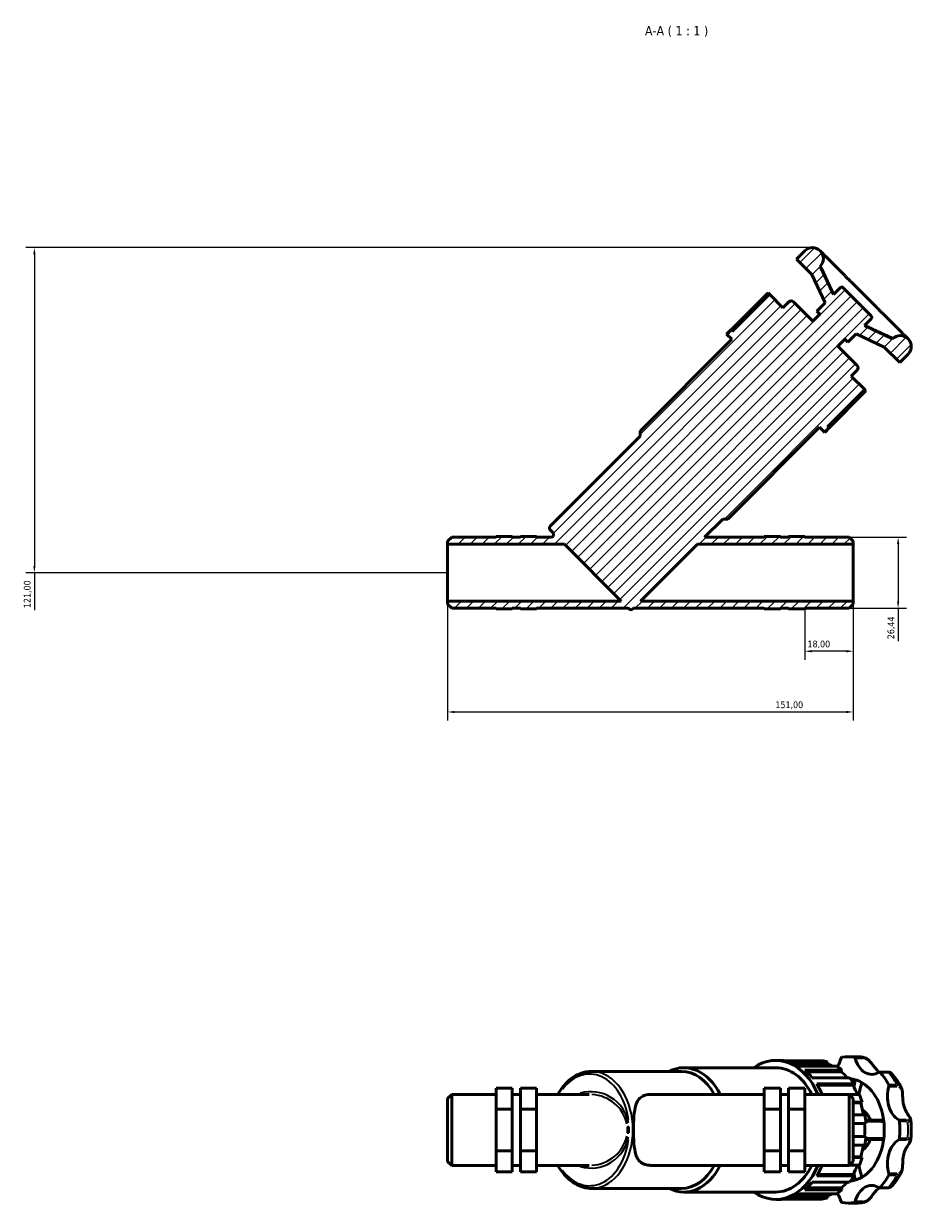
# Model space of a CAD drawing. Header units: millimetres. Extents: x 0 to 973, y 0 to 1098.
# Tile 5 of 6: x 226 to 557, y 657 to 1098. Entities that reach past the tile are written whole.
import ezdxf

# ---------------------------------------------------------------- set-up
doc = ezdxf.new("R2010")
doc.units = ezdxf.units.MM
for name, color, linetype, lineweight in [('Dimension (ISO)', 7, 'Continuous', 25), ('Hatch (ISO)', 7, 'Continuous', 18), ('Symbol (ISO)', 7, 'Continuous', 25), ('Visible (ISO)', 7, 'Continuous', 50), ('Visible Narrow (ISO)', 7, 'Continuous', 35)]:
    doc.layers.add(name, color=color, linetype=linetype, lineweight=lineweight)
doc.styles.add('Label Text (ISO)', font='tahoma.ttf')
doc.styles.add('Note Text (ISO)', font='tahoma.ttf')
doc.dimstyles.new('Default (ISO)', dxfattribs={"dimtxt": 2.5, "dimasz": 2.5, "dimexe": 3.175, "dimexo": 0, "dimgap": 0.762, "dimtad": 1, "dimrnd": 1e-08, "dimzin": 0, "dimtxsty": 'Note Text (ISO)', "dimcen": 0.09, "dimdle": 10, "dimclrd": 256, "dimclre": 256, "dimclrt": 256, "dimazin": 0, "dimtfac": 1.40208, "dimtmove": 0, "dimatfit": 3, "dimfxl": 1, "dimtolj": 1, "dimtzin": 0, "dimlwd": -1, "dimlwe": -1, "dimarcsym": 0})

# ---------------------------------------------------------------- blocks, each defined once
blk = doc.blocks.new('*D7')
at = {"layer": 'Defpoints', "color": 0, "transparency": 16777216}
for p in [(519.76, 1014.58), (230.04, 893.58), (383.93, 893.58)]:
    blk.add_point(p, dxfattribs=at)
at = {"layer": 'Dimension (ISO)', "transparency": 16777216}
for p, q in [((519.76, 1014.58), (226.87, 1014.58)), ((230.04, 1012.08), (230.04, 896.08)), ((383.93, 893.58), (226.87, 893.58)), ((230.04, 893.58), (230.04, 879.65))]:
    blk.add_line(p, q, dxfattribs=at)
for points in [[(229.63, 1012.08), (230.46, 1012.08), (230.04, 1014.58)], [(229.63, 896.08), (230.46, 896.08), (230.04, 893.58)]]:
    blk.add_solid(points, dxfattribs=at)
at = {"layer": 'Dimension (ISO)', "color": 232, "true_color": 0xca0064, "transparency": 16777216, "insert": (226.11, 880.41), "char_height": 2.5, "attachment_point": 1, "rotation": 90, "style": 'Note Text (ISO)'}
blk.add_mtext('\\A1;121,00', dxfattribs=at)
blk = doc.blocks.new('*D8')
at = {"layer": 'Defpoints', "color": 0, "transparency": 16777216}
for p in [(383.93, 883.01), (534.93, 883.01), (534.93, 841.74)]:
    blk.add_point(p, dxfattribs=at)
at = {"layer": 'Dimension (ISO)', "transparency": 16777216}
for p, q in [((383.93, 883.01), (383.93, 838.56)), ((534.93, 883.01), (534.93, 838.56)), ((386.43, 841.74), (532.43, 841.74))]:
    blk.add_line(p, q, dxfattribs=at)
for points in [[(386.43, 842.15), (386.43, 841.32), (383.93, 841.74)], [(532.43, 842.15), (532.43, 841.32), (534.93, 841.74)]]:
    blk.add_solid(points, dxfattribs=at)
at = {"layer": 'Dimension (ISO)', "color": 232, "true_color": 0xca0064, "transparency": 16777216, "insert": (505.98, 845.67), "char_height": 2.5, "attachment_point": 1, "style": 'Note Text (ISO)'}
blk.add_mtext('\\A1;151,00', dxfattribs=at)
blk = doc.blocks.new('*D9')
at = {"layer": 'Defpoints', "color": 0, "transparency": 16777216}
for p in [(534.93, 883.01), (516.93, 880.08), (516.93, 864.35)]:
    blk.add_point(p, dxfattribs=at)
at = {"layer": 'Dimension (ISO)', "transparency": 16777216}
for p, q in [((534.93, 883.01), (534.93, 861.18)), ((516.93, 880.08), (516.93, 861.18)), ((532.43, 864.35), (519.43, 864.35))]:
    blk.add_line(p, q, dxfattribs=at)
for points in [[(519.43, 864.77), (519.43, 863.93), (516.93, 864.35)], [(532.43, 864.77), (532.43, 863.93), (534.93, 864.35)]]:
    blk.add_solid(points, dxfattribs=at)
at = {"layer": 'Dimension (ISO)', "color": 232, "true_color": 0xca0064, "transparency": 16777216, "insert": (517.92, 868.29), "char_height": 2.5, "attachment_point": 1, "style": 'Note Text (ISO)'}
blk.add_mtext('\\A1;18,00', dxfattribs=at)
blk = doc.blocks.new('*D10')
at = {"layer": 'Defpoints', "color": 0, "transparency": 16777216}
for p in [(533.42, 906.8), (533.42, 880.36), (551.66, 880.36)]:
    blk.add_point(p, dxfattribs=at)
at = {"layer": 'Dimension (ISO)', "transparency": 16777216}
for p, q in [((533.42, 906.8), (554.83, 906.8)), ((551.66, 904.3), (551.66, 882.86)), ((533.42, 880.36), (554.83, 880.36)), ((551.66, 880.36), (551.66, 868.06))]:
    blk.add_line(p, q, dxfattribs=at)
for points in [[(551.24, 904.3), (552.08, 904.3), (551.66, 906.8)], [(551.24, 882.86), (552.08, 882.86), (551.66, 880.36)]]:
    blk.add_solid(points, dxfattribs=at)
at = {"layer": 'Dimension (ISO)', "color": 232, "true_color": 0xca0064, "transparency": 16777216, "insert": (547.72, 868.82), "char_height": 2.5, "attachment_point": 1, "rotation": 90, "style": 'Note Text (ISO)'}
blk.add_mtext('\\A1;26,44', dxfattribs=at)

msp = doc.modelspace()

# ---------------------------------------------------------------- hatches: boundary and pattern name
at = {"layer": 'Hatch (ISO)'}
h = msp.add_hatch(dxfattribs=at)
h.set_pattern_fill('ANSI31', color=256, scale=25.4, style=0)
h.set_pattern_definition([(45, (0, 0), (-2.245064, 2.245064), [])])
edge = h.paths.add_edge_path()
edge.add_line((385.441, 906.802), (383.931, 905.292))
edge.add_line((383.931, 905.292), (383.931, 904.158))
edge.add_line((383.931, 904.158), (427.415, 904.158))
edge.add_line((427.415, 904.158), (448.568, 883.006))
edge.add_line((448.568, 883.006), (383.931, 883.006))
edge.add_line((383.931, 883.006), (383.931, 881.871))
edge.add_line((383.931, 881.871), (385.441, 880.361))
edge.add_line((385.441, 880.361), (401.931, 880.361))
edge.add_line((401.931, 880.361), (401.931, 880.082))
edge.add_line((401.931, 880.082), (407.971, 880.082))
edge.add_line((407.971, 880.082), (407.971, 880.361))
edge.add_line((407.971, 880.361), (410.991, 880.361))
edge.add_line((410.991, 880.361), (410.991, 880.082))
edge.add_line((410.991, 880.082), (417.031, 880.082))
edge.add_line((417.031, 880.082), (417.031, 880.361))
edge.add_line((417.031, 880.361), (450.798, 880.361))
edge.add_spline(control_points=[(450.798, 880.361), (450.926, 880.361), (451.052, 880.337), (451.29, 880.242), (451.398, 880.172), (451.49, 880.083)], knot_values=[-0.0766476, -0.0766476, -0.0766476, -0.0766476, -0.0383238, -0.0383238, 0, 0, 0, 0], degree=3, periodic=0)
edge.add_ellipse((452.182, 880.805), major_axis=(-0.692, -0.722), ratio=1, start_angle=0, end_angle=88.78313)
edge.add_line((452.889, 880.098), (453.152, 880.361))
edge.add_line((453.152, 880.361), (501.831, 880.361))
edge.add_line((501.831, 880.361), (501.831, 880.082))
edge.add_line((501.831, 880.082), (507.871, 880.082))
edge.add_line((507.871, 880.082), (507.871, 880.361))
edge.add_line((507.871, 880.361), (510.891, 880.361))
edge.add_line((510.891, 880.361), (510.891, 880.082))
edge.add_line((510.891, 880.082), (516.931, 880.082))
edge.add_line((516.931, 880.082), (516.931, 880.361))
edge.add_line((516.931, 880.361), (533.421, 880.361))
edge.add_line((533.421, 880.361), (534.931, 881.871))
edge.add_line((534.931, 881.871), (534.931, 883.006))
edge.add_line((534.931, 883.006), (455.796, 883.006))
edge.add_line((455.796, 883.006), (476.949, 904.158))
edge.add_line((476.949, 904.158), (534.931, 904.158))
edge.add_line((534.931, 904.158), (534.931, 905.292))
edge.add_line((534.931, 905.292), (533.421, 906.802))
edge.add_line((533.421, 906.802), (516.931, 906.802))
edge.add_line((516.931, 906.802), (516.931, 907.082))
edge.add_line((516.931, 907.082), (510.891, 907.082))
edge.add_line((510.891, 907.082), (510.891, 906.802))
edge.add_line((510.891, 906.802), (507.871, 906.802))
edge.add_line((507.871, 906.802), (507.871, 907.082))
edge.add_line((507.871, 907.082), (501.831, 907.082))
edge.add_line((501.831, 907.082), (501.831, 906.802))
edge.add_line((501.831, 906.802), (479.593, 906.802))
edge.add_line((479.593, 906.802), (486.352, 913.562))
edge.add_line((486.352, 913.562), (488.278, 913.562))
edge.add_line((488.278, 913.562), (522.448, 947.732))
edge.add_line((522.448, 947.732), (524.373, 945.807))
edge.add_line((524.373, 945.807), (525.913, 947.347))
edge.add_line((525.913, 947.347), (525.365, 947.896))
edge.add_line((525.365, 947.896), (539.225, 961.756))
edge.add_line((539.225, 961.756), (534.191, 966.791))
edge.add_line((534.191, 966.791), (536.416, 969.015))
edge.add_ellipse((535.56, 969.871), major_axis=(0.856, -0.856), ratio=1, start_angle=0, end_angle=90)
edge.add_line((536.416, 970.726), (529.186, 977.956))
edge.add_line((529.186, 977.956), (531.781, 980.552))
edge.add_line((531.781, 980.552), (532.936, 979.396))
edge.add_line((532.936, 979.396), (536.017, 982.477))
edge.add_line((536.017, 982.477), (546.52, 977.579))
edge.add_line((546.52, 977.579), (552.295, 971.804))
edge.add_line((552.295, 971.804), (555.375, 974.884))
edge.add_ellipse((552.487, 977.771), major_axis=(2.888, -2.888), ratio=1, start_angle=0, end_angle=180)
edge.add_line((549.6, 980.659), (539.097, 985.557))
edge.add_line((539.097, 985.557), (541.749, 988.209))
edge.add_ellipse((541.321, 988.637), major_axis=(0.428, -0.428), ratio=1, start_angle=0, end_angle=90)
edge.add_line((541.749, 989.065), (531.054, 999.76))
edge.add_ellipse((530.626, 999.332), major_axis=(0.428, 0.428), ratio=1, start_angle=0, end_angle=90)
edge.add_line((530.198, 999.76), (527.546, 997.107))
edge.add_line((527.546, 997.107), (522.648, 1007.611))
edge.add_ellipse((519.761, 1010.498), major_axis=(2.888, -2.888), ratio=1, start_angle=0, end_angle=180)
edge.add_line((516.873, 1013.386), (513.793, 1010.306))
edge.add_line((513.793, 1010.306), (519.568, 1004.53))
edge.add_line((519.568, 1004.53), (524.466, 994.027))
edge.add_line((524.466, 994.027), (521.386, 990.947))
edge.add_line((521.386, 990.947), (522.541, 989.792))
edge.add_line((522.541, 989.792), (519.945, 987.197))
edge.add_line((519.945, 987.197), (512.716, 994.426))
edge.add_ellipse((511.86, 993.571), major_axis=(0.856, 0.856), ratio=1, start_angle=0, end_angle=90)
edge.add_line((511.004, 994.426), (508.78, 992.202))
edge.add_line((508.78, 992.202), (503.746, 997.236))
edge.add_line((503.746, 997.236), (489.885, 983.375))
edge.add_line((489.885, 983.375), (489.336, 983.924))
edge.add_line((489.336, 983.924), (487.796, 982.384))
edge.add_line((487.796, 982.384), (489.721, 980.459))
edge.add_line((489.721, 980.459), (455.551, 946.288))
edge.add_line((455.551, 946.288), (455.551, 944.363))
edge.add_line((455.551, 944.363), (422.088, 910.9))
edge.add_ellipse((422.795, 910.193), major_axis=(-0.707, 0.707), ratio=1, start_angle=0, end_angle=90)
edge.add_line((422.088, 909.486), (423.064, 908.51))
edge.add_spline(control_points=[(423.064, 908.51), (423.112, 908.461), (423.155, 908.408), (423.23, 908.294), (423.261, 908.233), (423.334, 908.049), (423.358, 907.919), (423.355, 907.659), (423.328, 907.53), (423.226, 907.291), (423.152, 907.182), (422.966, 906.999), (422.857, 906.927), (422.616, 906.828), (422.487, 906.802), (422.357, 906.802)], knot_values=[-0.2362681, -0.2362681, -0.2362681, -0.2362681, -0.2157952, -0.2157952, -0.1953222, -0.1953222, -0.1562578, -0.1562578, -0.1171933, -0.1171933, -0.0781289, -0.0781289, -0.0390644, -0.0390644, 0, 0, 0, 0], degree=3, periodic=0)
edge.add_line((422.357, 906.802), (417.031, 906.802))
edge.add_line((417.031, 906.802), (417.031, 907.082))
edge.add_line((417.031, 907.082), (410.991, 907.082))
edge.add_line((410.991, 907.082), (410.991, 906.802))
edge.add_line((410.991, 906.802), (407.971, 906.802))
edge.add_line((407.971, 906.802), (407.971, 907.082))
edge.add_line((407.971, 907.082), (401.931, 907.082))
edge.add_line((401.931, 907.082), (401.931, 906.802))
edge.add_line((401.931, 906.802), (385.441, 906.802))

# ---------------------------------------------------------------- linework, layer by layer
at = {"layer": 'Visible (ISO)'}
for p, q in [((516.873, 1013.386), (513.793, 1010.306)), ((513.793, 1010.306), (519.568, 1004.53)), ((523.235, 1012.8), (522.648, 1013.386)), ((530.925, 1005.109), (524.786, 1011.248)), ((527.546, 997.107), (522.648, 1007.611)), ((522.816, 1007.443), (522.648, 1007.611)), ((519.568, 1004.53), (524.466, 994.027)), ((543.353, 992.682), (534.671, 1001.363)), ((489.417, 983.844), (503.277, 997.704)), ((503.746, 997.236), (489.885, 983.375)), ((503.277, 997.704), (503.746, 997.236)), ((508.78, 992.202), (503.746, 997.236)), ((530.198, 999.76), (527.546, 997.107)), ((541.749, 989.065), (531.054, 999.76)), ((511.004, 994.426), (508.78, 992.202)), ((519.945, 987.197), (512.716, 994.426)), ((524.466, 994.027), (521.386, 990.947)), ((522.541, 989.792), (519.945, 987.197)), ((521.386, 990.947), (522.541, 989.792)), ((539.097, 985.557), (541.749, 988.209)), ((553.237, 982.797), (547.099, 988.936)), ((489.336, 983.924), (487.796, 982.384)), ((489.885, 983.375), (489.336, 983.924)), ((549.6, 980.659), (539.097, 985.557)), ((489.721, 980.459), (455.551, 946.288)), ((487.796, 982.384), (489.721, 980.459)), ((529.186, 977.956), (531.781, 980.552)), ((531.781, 980.552), (532.936, 979.396)), ((532.936, 979.396), (536.017, 982.477)), ((536.017, 982.477), (546.52, 977.579)), ((549.6, 980.659), (549.433, 980.826)), ((555.375, 980.659), (554.789, 981.245)), ((536.416, 970.726), (529.186, 977.956)), ((546.52, 977.579), (552.295, 971.804)), ((552.295, 971.804), (555.375, 974.884)), ((534.191, 966.791), (536.416, 969.015)), ((539.225, 961.756), (534.191, 966.791)), ((525.365, 947.896), (539.225, 961.756)), ((539.225, 961.756), (539.694, 961.288)), ((539.694, 961.288), (525.833, 947.427)), ((455.551, 944.363), (422.088, 910.9)), ((455.551, 946.288), (455.551, 944.363)), ((488.278, 913.562), (522.448, 947.732)), ((522.448, 947.732), (524.373, 945.807)), ((524.373, 945.807), (525.913, 947.347)), ((525.913, 947.347), (525.365, 947.896)), ((479.593, 906.802), (486.352, 913.562)), ((486.352, 913.562), (488.278, 913.562)), ((422.088, 909.486), (423.064, 908.51)), ((385.441, 906.802), (383.931, 905.292)), ((383.931, 905.292), (383.931, 904.158)), ((383.931, 904.158), (427.415, 904.158)), ((383.931, 883.006), (383.931, 904.158)), ((401.931, 906.802), (385.441, 906.802)), ((401.931, 907.082), (401.931, 907.111)), ((401.931, 907.111), (407.971, 907.111)), ((407.971, 907.082), (401.931, 907.082)), ((401.931, 907.082), (401.931, 906.802)), ((407.971, 907.082), (407.971, 907.111)), ((407.971, 906.802), (407.971, 907.082)), ((410.991, 906.802), (407.971, 906.802)), ((410.991, 907.111), (417.031, 907.111)), ((410.991, 907.111), (410.991, 907.082)), ((417.031, 907.082), (410.991, 907.082)), ((410.991, 907.082), (410.991, 906.802)), ((417.031, 907.111), (417.031, 907.082)), ((417.031, 906.802), (417.031, 907.082)), ((422.357, 906.802), (417.031, 906.802)), ((427.415, 904.158), (448.568, 883.006)), ((455.796, 883.006), (476.949, 904.158)), ((476.949, 904.158), (534.931, 904.158)), ((501.831, 906.802), (479.593, 906.802)), ((507.871, 907.111), (501.831, 907.111)), ((501.831, 907.111), (501.831, 907.082)), ((507.871, 907.082), (501.831, 907.082)), ((501.831, 907.082), (501.831, 906.802)), ((507.871, 907.082), (507.871, 907.111)), ((507.871, 906.802), (507.871, 907.082)), ((510.891, 906.802), (507.871, 906.802)), ((510.891, 907.111), (510.891, 907.082)), ((516.931, 907.111), (510.891, 907.111)), ((516.931, 907.082), (510.891, 907.082)), ((510.891, 907.082), (510.891, 906.802)), ((516.931, 907.082), (516.931, 907.111)), ((516.931, 906.802), (516.931, 907.082)), ((533.421, 906.802), (516.931, 906.802)), ((534.931, 905.292), (533.421, 906.802)), ((534.931, 904.158), (534.931, 905.292)), ((534.931, 883.006), (534.931, 904.158)), ((448.568, 883.006), (383.931, 883.006)), ((383.931, 883.006), (383.931, 881.871)), ((534.931, 883.006), (455.796, 883.006)), ((534.931, 881.871), (534.931, 883.006)), ((383.931, 881.871), (385.441, 880.361)), ((385.441, 880.361), (401.931, 880.361)), ((401.931, 880.361), (401.931, 880.082)), ((401.931, 880.082), (407.971, 880.082)), ((407.971, 880.082), (407.971, 880.361)), ((407.971, 880.361), (410.991, 880.361)), ((410.991, 880.361), (410.991, 880.082)), ((410.991, 880.082), (417.031, 880.082)), ((417.031, 880.082), (417.031, 880.361)), ((417.031, 880.361), (450.798, 880.361)), ((452.889, 880.098), (453.152, 880.361)), ((453.152, 880.361), (501.831, 880.361)), ((501.831, 880.361), (501.831, 880.082)), ((501.831, 880.082), (507.871, 880.082)), ((507.871, 880.082), (507.871, 880.361)), ((507.871, 880.361), (510.891, 880.361)), ((510.891, 880.361), (510.891, 880.082)), ((510.891, 880.082), (516.931, 880.082)), ((516.931, 880.082), (516.931, 880.361)), ((516.931, 880.361), (533.421, 880.361)), ((533.421, 880.361), (534.931, 881.871)), ((506.085, 712.038), (507.625, 712.038)), ((523.197, 711.925), (509.336, 711.925)), ((511.624, 711.412), (525.485, 711.412)), ((525.314, 710.671), (513.492, 710.671)), ((525.485, 711.412), (525.314, 710.671)), ((533.044, 713.4), (536.124, 713.4)), ((437.488, 707.955), (470.952, 707.955)), ((471.914, 709.316), (506.085, 709.316)), ((528.74, 709.917), (514.879, 709.917)), ((516.943, 708.429), (530.804, 708.429)), ((530.48, 707.799), (517.658, 707.799)), ((533.572, 705.585), (519.712, 705.585)), ((530.804, 708.429), (530.48, 707.799)), ((547.746, 707.72), (544.666, 707.72)), ((401.931, 701.763), (407.971, 701.763)), ((401.931, 693.919), (401.931, 701.763)), ((407.971, 693.919), (407.971, 701.763)), ((410.991, 701.763), (410.991, 693.919)), ((410.991, 701.763), (417.031, 701.763)), ((417.031, 701.763), (417.031, 693.919)), ((507.871, 701.763), (501.831, 701.763)), ((501.831, 701.763), (501.831, 693.919)), ((507.871, 693.919), (507.871, 701.763)), ((510.891, 701.763), (510.891, 693.919)), ((516.931, 701.763), (510.891, 701.763)), ((516.931, 693.919), (516.931, 701.763)), ((521.35, 703.268), (535.21, 703.268)), ((534.765, 702.81), (521.628, 702.81)), ((535.21, 703.268), (534.765, 702.81)), ((383.931, 697.885), (385.441, 699.395)), ((383.931, 674.464), (383.931, 697.885)), ((385.441, 699.395), (385.441, 672.954)), ((385.441, 699.395), (401.931, 699.395)), ((407.971, 699.395), (410.991, 699.395)), ((417.031, 699.395), (436.577, 699.395)), ((460.049, 699.395), (501.831, 699.395)), ((507.871, 699.395), (510.891, 699.395)), ((516.931, 699.395), (533.421, 699.395)), ((533.421, 672.954), (533.421, 699.395)), ((534.931, 697.885), (533.421, 699.395)), ((537.222, 699.352), (533.464, 699.352)), ((534.931, 697.885), (534.931, 674.464)), ((401.931, 693.919), (407.971, 693.919)), ((401.931, 678.331), (401.931, 693.919)), ((407.971, 678.331), (407.971, 693.919)), ((410.991, 693.919), (410.991, 678.331)), ((410.991, 693.919), (417.031, 693.919)), ((417.031, 693.919), (417.031, 678.331)), ((507.871, 693.919), (501.831, 693.919)), ((501.831, 693.919), (501.831, 678.331)), ((507.871, 678.331), (507.871, 693.919)), ((510.891, 693.919), (510.891, 678.331)), ((516.931, 693.919), (510.891, 693.919)), ((516.931, 678.331), (516.931, 693.919)), ((534.931, 696.433), (538.274, 696.433)), ((537.75, 696.193), (534.931, 696.193)), ((538.274, 696.433), (537.75, 696.193)), ((539.331, 691.83), (534.931, 691.83)), ((534.931, 688.595), (539.694, 688.595)), ((539.694, 683.755), (534.931, 683.755)), ((534.931, 680.519), (539.331, 680.519)), ((401.931, 678.331), (407.971, 678.331)), ((401.931, 670.586), (401.931, 678.331)), ((407.971, 670.586), (407.971, 678.331)), ((410.991, 678.331), (410.991, 670.586)), ((410.991, 678.331), (417.031, 678.331)), ((417.031, 678.331), (417.031, 670.586)), ((507.871, 678.331), (501.831, 678.331)), ((501.831, 678.331), (501.831, 670.586)), ((507.871, 670.586), (507.871, 678.331)), ((510.891, 678.331), (510.891, 670.586)), ((516.931, 678.331), (510.891, 678.331)), ((516.931, 670.586), (516.931, 678.331)), ((537.75, 676.157), (534.931, 676.157)), ((538.274, 675.916), (534.931, 675.916)), ((537.75, 676.157), (538.274, 675.916)), ((383.931, 674.464), (385.441, 672.954)), ((385.441, 672.954), (401.931, 672.954)), ((401.931, 670.586), (407.971, 670.586)), ((407.971, 672.954), (410.991, 672.954)), ((410.991, 670.586), (417.031, 670.586)), ((417.031, 672.954), (436.577, 672.954)), ((460.049, 672.954), (501.831, 672.954)), ((507.871, 670.586), (501.831, 670.586)), ((507.871, 672.954), (510.891, 672.954)), ((516.931, 670.586), (510.891, 670.586)), ((516.931, 672.954), (533.421, 672.954)), ((534.931, 674.464), (533.421, 672.954)), ((533.464, 672.997), (537.222, 672.997)), ((519.712, 666.765), (533.572, 666.765)), ((535.21, 669.081), (521.35, 669.081)), ((534.765, 669.539), (521.628, 669.539)), ((534.765, 669.539), (535.21, 669.081)), ((437.488, 664.395), (470.952, 664.395)), ((471.914, 663.033), (506.085, 663.033)), ((525.314, 661.678), (513.492, 661.678)), ((514.879, 662.432), (528.74, 662.432)), ((530.804, 663.92), (516.943, 663.92)), ((530.48, 664.55), (517.658, 664.55)), ((525.314, 661.678), (525.485, 660.937)), ((530.48, 664.55), (530.804, 663.92)), ((544.666, 664.629), (547.746, 664.629)), ((506.085, 660.311), (507.625, 660.311)), ((509.336, 660.424), (523.197, 660.424)), ((525.485, 660.937), (511.624, 660.937)), ((533.044, 658.95), (536.124, 658.95))]:
    msp.add_line(p, q, dxfattribs=at)
for centre, radius, start, end in [((519.761, 1010.498), 4.084, 315, 135), ((530.626, 999.332), 0.605, 45, 135), ((511.86, 993.571), 1.21, 45, 135), ((541.321, 988.637), 0.605, 315, 45), ((552.487, 977.771), 4.084, 315, 135), ((535.56, 969.871), 1.21, 315, 45), ((422.795, 910.193), 1, 135, 225), ((452.182, 880.805), 1, 226.21687, 315)]:
    msp.add_arc(centre, radius, start, end, dxfattribs=at)
for centre, major_axis, start_param, end_param in [((506.085, 686.175), (0, 25.864), 5.2489222, 6.74614), ((471.914, 686.175), (0, 23.141), 5.3204728, 6.6278865), ((507.625, 686.175), (0, 25.864), 6.189481, 6.2831853), ((507.625, 686.175), (0, 25.864), 5.8753217, 6.0627304), ((521.486, 686.175), (0, 25.864), 6.0627304, 6.189481), ((521.486, 686.175), (0, 25.088), 5.9541706, 6.0656373), ((524.282, 716.091), (0, -9.24), 0.8126333, 1.2086624), ((530.792, 712.603), (0, 0.605), 0.1199383, 1.2086624), ((533.044, 686.175), (0, 27.225), 6.163247, 6.4031236), ((535.296, 712.603), (0, 0.605), 5.0745229, 6.163247), ((541.806, 716.091), (0, -9.24), 5.0745229, 6.7064496), ((470.952, 686.175), (0, 21.78), 5.3646714, 6.2831853), ((506.085, 686.175), (0, 23.141), 5.3204728, 6.2831853), ((507.625, 686.175), (0, 25.864), 5.5611625, 5.7485711), ((521.486, 686.175), (0, -25.864), 2.6069784, 2.7337291), ((521.486, 686.175), (0, -25.088), 2.4554266, 2.6098854), ((521.486, 686.175), (0, -25.864), 2.2928192, 2.4195698), ((544.666, 707.115), (0, 0.605), 5.6177255, 6.7064496), ((533.044, 686.175), (0, -27.225), 2.2362562, 2.4761328), ((507.625, 686.175), (0, 25.864), 5.2489222, 5.4344118), ((533.044, 686.175), (0, 19.058), 6.1220159, 6.2212703), ((521.486, 686.175), (0, -25.088), 2.1238253, 2.2957262), ((533.044, 686.175), (0, 19.058), 4.8735584, 6.1220159), ((554.198, 698.566), (0, -9.24), 4.2891247, 5.9210514), ((547.851, 702.61), (0, -0.605), 1.1475321, 2.2362562), ((521.486, 686.175), (0, -25.864), 1.9786599, 2.1054105), ((521.486, 686.175), (0, -25.088), 1.7981876, 1.9815669), ((521.486, 686.175), (0, -25.088), 1.474185, 1.6674076), ((521.486, 686.175), (0, -25.864), 1.6645006, 1.7912513), ((533.044, 686.175), (0, -19.057), 1.409627, 1.7319657), ((551.732, 689.36), (0, 0.605), 4.8323273, 5.9210514), ((533.044, 686.175), (0, -27.225), 1.450858, 1.6907347), ((521.486, 686.175), (0, -25.864), 1.3503414, 1.477092), ((533.044, 686.175), (0, -19.057), 0.1611694, 1.409627), ((521.486, 686.175), (0, -25.088), 1.1600258, 1.3434051), ((554.198, 673.783), (0, 9.24), 0.3621339, 1.9940606), ((551.732, 682.989), (0, -0.605), 0.3621339, 1.450858), ((521.486, 686.175), (0, -25.864), 1.0361821, 1.1629327), ((471.914, 686.175), (0, -23.141), 5.9384841, 7.2458978), ((470.952, 686.175), (0, -21.78), 0, 0.9185139), ((506.085, 686.175), (0, -25.864), 5.8202306, 7.3174484), ((506.085, 686.175), (0, -23.141), 0, 0.9627125), ((507.625, 686.175), (0, 25.864), 3.9903661, 4.1758557), ((521.486, 686.175), (0, -25.088), 0.8458665, 1.0177673), ((507.625, 686.175), (0, 25.864), 3.6762069, 3.8636155), ((521.486, 686.175), (0, -25.088), 0.5317072, 0.6861661), ((521.486, 686.175), (0, -25.864), 0.7220229, 0.8487735), ((533.044, 686.175), (0, -19.057), 0.061915, 0.1611694), ((533.044, 686.175), (0, -27.225), 0.6654598, 0.9053365), ((547.851, 669.739), (0, -0.605), 0.9053365, 1.9940606), ((507.625, 686.175), (0, -25.864), 0.2204549, 0.4078636), ((521.486, 686.175), (0, -25.088), 0.217548, 0.3290147), ((521.486, 686.175), (0, -25.864), 0.4078636, 0.5346142), ((524.282, 656.258), (0, -9.24), 1.9329302, 2.3289594), ((541.806, 656.258), (0, 9.24), 5.8599211, 7.4918477), ((544.666, 665.234), (0, -0.605), 5.8599211, 6.9486451), ((507.625, 686.175), (0, -25.864), 0, 0.0937043), ((521.486, 686.175), (0, -25.864), 0.0937043, 0.2204549), ((530.792, 659.746), (0, -0.605), 5.0745229, 6.163247), ((533.044, 686.175), (0, -27.225), 6.163247, 6.4031236), ((535.296, 659.746), (0, -0.605), 0.1199383, 1.2086624)]:
    msp.add_ellipse(centre, major_axis=major_axis, ratio=0.7071068, start_param=start_param, end_param=end_param, dxfattribs=at)
for points, knots in [([(524.786, 1011.248), (524.745, 1011.29), (524.716, 1011.311), (524.627, 1011.382), (524.578, 1011.416), (524.45, 1011.521), (524.374, 1011.587), (524.193, 1011.765), (524.088, 1011.876), (523.846, 1012.142), (523.709, 1012.298), (523.454, 1012.574), (523.349, 1012.685), (523.235, 1012.8)], [0.69670855, 0.69670855, 0.69670855, 0.69670855, 0.74165768, 0.74165768, 0.85805342, 0.85805342, 0.97444917, 0.97444917, 1.09084491, 1.09084491, 1.20724066, 1.20724066, 1.27868727, 1.27868727, 1.27868727, 1.27868727]), ([(527.682, 997.244), (527.424, 997.772), (527.167, 998.301), (526.565, 999.546), (526.222, 1000.262), (525.537, 1001.695), (525.196, 1002.412), (524.515, 1003.847), (524.175, 1004.565), (523.496, 1006.002), (523.157, 1006.72), (522.819, 1007.439)], [0.4283666, 0.4283666, 0.4283666, 0.4283666, 0.6052511, 0.6052511, 0.8436642, 0.8436642, 1.0820774, 1.0820774, 1.3204906, 1.3204906, 1.5589037, 1.5589037, 1.5589037, 1.5589037]), ([(534.671, 1001.363), (534.449, 1001.585), (534.215, 1001.804), (533.738, 1002.25), (533.494, 1002.479), (533.001, 1002.956), (532.752, 1003.205), (532.249, 1003.724), (531.995, 1003.993), (531.474, 1004.546), (531.206, 1004.828), (530.925, 1005.109)], [0.69670354, 0.69670354, 0.69670354, 0.69670354, 0.81309724, 0.81309724, 0.92949095, 0.92949095, 1.04588465, 1.04588465, 1.16227835, 1.16227835, 1.27867206, 1.27867206, 1.27867206, 1.27867206]), ([(547.099, 988.936), (546.818, 989.217), (546.535, 989.484), (545.983, 990.006), (545.713, 990.26), (545.194, 990.763), (544.946, 991.012), (544.468, 991.505), (544.24, 991.749), (543.793, 992.226), (543.575, 992.46), (543.353, 992.682)], [0.69670354, 0.69670354, 0.69670354, 0.69670354, 0.81309724, 0.81309724, 0.92949094, 0.92949094, 1.04588465, 1.04588465, 1.16227835, 1.16227835, 1.27867205, 1.27867205, 1.27867205, 1.27867205]), ([(549.428, 980.829), (548.71, 981.168), (547.991, 981.507), (546.554, 982.186), (545.836, 982.526), (544.401, 983.207), (543.684, 983.548), (542.251, 984.233), (541.535, 984.576), (540.291, 985.177), (539.761, 985.434), (539.233, 985.693)], [0.3078098, 0.3078098, 0.3078098, 0.3078098, 0.546223, 0.546223, 0.7846362, 0.7846362, 1.0230493, 1.0230493, 1.2614625, 1.2614625, 1.438347, 1.438347, 1.438347, 1.438347]), ([(554.789, 981.245), (554.602, 981.432), (554.425, 981.593), (554.109, 981.878), (553.97, 982.002), (553.738, 982.219), (553.645, 982.313), (553.499, 982.472), (553.446, 982.537), (553.358, 982.653), (553.345, 982.689), (553.237, 982.797)], [0.69670858, 0.69670858, 0.69670858, 0.69670858, 0.81310434, 0.81310434, 0.92950011, 0.92950011, 1.04589587, 1.04589587, 1.16229163, 1.16229163, 1.27868739, 1.27868739, 1.27868739, 1.27868739]), ([(423.064, 908.51), (423.112, 908.461), (423.155, 908.408), (423.23, 908.294), (423.261, 908.233), (423.334, 908.049), (423.358, 907.919), (423.355, 907.659), (423.328, 907.53), (423.226, 907.291), (423.152, 907.182), (422.966, 906.999), (422.857, 906.927), (422.616, 906.828), (422.487, 906.802), (422.357, 906.802)], [-0.23626814, -0.23626814, -0.23626814, -0.23626814, -0.21579519, -0.21579519, -0.19532224, -0.19532224, -0.15625779, -0.15625779, -0.11719334, -0.11719334, -0.07812889, -0.07812889, -0.03906445, -0.03906445, 0, 0, 0, 0]), ([(450.798, 880.361), (450.926, 880.361), (451.052, 880.337), (451.29, 880.242), (451.398, 880.172), (451.49, 880.083)], [-0.076647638, -0.076647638, -0.076647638, -0.076647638, -0.038323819, -0.038323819, 0, 0, 0, 0]), ([(536.124, 713.4), (536.302, 713.4), (536.48, 713.397), (536.835, 713.384), (537.012, 713.375), (537.367, 713.351), (537.544, 713.336), (537.898, 713.3), (538.075, 713.279), (538.427, 713.231), (538.603, 713.203), (538.779, 713.173)], [0, 0, 0, 0, 0.02408574, 0.02408574, 0.04817149, 0.04817149, 0.07225723, 0.07225723, 0.09634298, 0.09634298, 0.12042872, 0.12042872, 0.12042872, 0.12042872]), ([(538.779, 713.173), (539.09, 713.12), (539.395, 713.008), (540.012, 712.681), (540.322, 712.455), (540.92, 711.927), (541.206, 711.622), (541.767, 710.965), (542.037, 710.613), (542.611, 709.855), (542.904, 709.461), (543.397, 708.86), (543.599, 708.631), (544.035, 708.19), (544.27, 707.984), (544.556, 707.774), (544.595, 707.746), (544.636, 707.718)], [0.04161828, 0.04161828, 0.04161828, 0.04161828, 0.13840865, 0.13840865, 0.24736861, 0.24736861, 0.36410056, 0.36410056, 0.4944753, 0.4944753, 0.65975038, 0.65975038, 0.77778336, 0.77778336, 0.91106649, 0.91106649, 0.93252474, 0.93252474, 0.93252474, 0.93252474]), ([(425.003, 699.395), (425.036, 699.455), (425.069, 699.514), (426.137, 701.419), (427.391, 703.037), (430.215, 705.629), (431.781, 706.61), (434.748, 707.705), (436.118, 707.955), (437.488, 707.955)], [5.37232078, 5.37232078, 5.37232078, 5.37232078, 5.38274244, 5.38274244, 5.70749255, 5.70749255, 6.02797682, 6.02797682, 6.28318531, 6.28318531, 6.28318531, 6.28318531]), ([(549.089, 707.301), (549.015, 707.381), (548.934, 707.441), (548.771, 707.536), (548.688, 707.572), (548.517, 707.63), (548.429, 707.653), (548.246, 707.687), (548.151, 707.7), (547.954, 707.716), (547.852, 707.72), (547.746, 707.72)], [1.78220962, 1.78220962, 1.78220962, 1.78220962, 1.82084392, 1.82084392, 1.85947822, 1.85947822, 1.89811252, 1.89811252, 1.93674682, 1.93674682, 1.97538112, 1.97538112, 1.97538112, 1.97538112]), ([(549.089, 707.301), (549.372, 706.994), (549.647, 706.678), (550.184, 706.028), (550.445, 705.695), (550.951, 705.012), (551.197, 704.662), (551.672, 703.948), (551.902, 703.584), (552.347, 702.84), (552.561, 702.462), (552.767, 702.077)], [0.65451507, 0.65451507, 0.65451507, 0.65451507, 0.70810877, 0.70810877, 0.76170247, 0.76170247, 0.81529617, 0.81529617, 0.86888987, 0.86888987, 0.92248357, 0.92248357, 0.92248357, 0.92248357]), ([(538.135, 703.82), (538.036, 703.431), (537.938, 703.043), (537.648, 701.9), (537.458, 701.144), (537.18, 700.044), (537.093, 699.698), (537.007, 699.352)], [0.19854088, 0.19854088, 0.19854088, 0.19854088, 0.32235449, 0.32235449, 0.56299306, 0.56299306, 0.67308333, 0.67308333, 0.67308333, 0.67308333]), ([(552.767, 702.077), (552.931, 701.77), (553.04, 701.433), (553.217, 700.635), (553.266, 700.167), (553.322, 699.392), (553.337, 699.088), (553.369, 698.417), (553.386, 698.051), (553.44, 697.246), (553.482, 696.81), (553.61, 695.936), (553.7, 695.499), (553.938, 694.653), (554.085, 694.243), (554.428, 693.453), (554.623, 693.073), (555.038, 692.347), (555.258, 692.001), (555.636, 691.42), (555.797, 691.177), (556.043, 690.777), (556.137, 690.616), (556.293, 690.284), (556.36, 690.115), (556.381, 689.906)], [0.2399193, 0.2399193, 0.2399193, 0.2399193, 0.3502591, 0.3502591, 0.491064, 0.491064, 0.5818288, 0.5818288, 0.692697, 0.692697, 0.8299485, 0.8299485, 0.9753942, 0.9753942, 1.1208399, 1.1208399, 1.2662855, 1.2662855, 1.4117312, 1.4117312, 1.5268686, 1.5268686, 1.6106223, 1.6106223, 1.6943761, 1.6943761, 1.6943761, 1.6943761]), ([(460.049, 699.395), (459.346, 699.395), (458.644, 699.339), (457.335, 699.059), (456.73, 698.836), (455.678, 698.188), (455.229, 697.762), (454.5, 696.711), (454.218, 696.087), (453.643, 694.243), (453.432, 692.78), (453.191, 689.567), (453.152, 687.816), (453.152, 684.533), (453.191, 682.782), (453.432, 679.569), (453.643, 678.107), (454.218, 676.262), (454.5, 675.638), (455.229, 674.587), (455.678, 674.161), (456.73, 673.513), (457.335, 673.29), (458.644, 673.011), (459.346, 672.954), (460.049, 672.954)], [5.549398, 5.549398, 5.549398, 5.549398, 5.8477011, 5.8477011, 6.1460041, 6.1460041, 6.4443071, 6.4443071, 6.7426101, 6.7426101, 7.2350427, 7.2350427, 7.7274752, 7.7274752, 8.2199077, 8.2199077, 8.7123403, 8.7123403, 9.0106433, 9.0106433, 9.3089463, 9.3089463, 9.6072493, 9.6072493, 9.9055524, 9.9055524, 9.9055524, 9.9055524]), ([(538.425, 693.624), (538.786, 693.402), (539.128, 693.132), (539.965, 692.31), (540.419, 691.69), (540.987, 690.616), (541.162, 690.219), (541.311, 689.805)], [0.41056356, 0.41056356, 0.41056356, 0.41056356, 0.60634368, 0.60634368, 0.92795207, 0.92795207, 1.10072228, 1.10072228, 1.10072228, 1.10072228]), ([(546.273, 689.805), (545.884, 689.805), (545.496, 689.805), (543.267, 689.805), (541.428, 689.805), (539.593, 689.805)], [0.35178708, 0.35178708, 0.35178708, 0.35178708, 0.48064804, 0.48064804, 1.09124128, 1.09124128, 1.09124128, 1.09124128]), ([(556.381, 689.906), (556.432, 689.411), (556.472, 688.915), (556.533, 687.92), (556.553, 687.422), (556.574, 686.424), (556.574, 685.925), (556.553, 684.927), (556.533, 684.429), (556.472, 683.434), (556.432, 682.938), (556.381, 682.443)], [1.42702002, 1.42702002, 1.42702002, 1.42702002, 1.48453054, 1.48453054, 1.54204107, 1.54204107, 1.59955159, 1.59955159, 1.65706211, 1.65706211, 1.71457263, 1.71457263, 1.71457263, 1.71457263]), ([(541.311, 682.545), (541.137, 682.062), (540.929, 681.603), (540.297, 680.478), (539.82, 679.864), (539.007, 679.124), (538.723, 678.909), (538.425, 678.725)], [2.04087038, 2.04087038, 2.04087038, 2.04087038, 2.24200108, 2.24200108, 2.56960616, 2.56960616, 2.73102909, 2.73102909, 2.73102909, 2.73102909]), ([(539.593, 682.545), (540.447, 682.545), (541.302, 682.545), (543.528, 682.545), (544.9, 682.545), (546.273, 682.545)], [0.70178788, 0.70178788, 0.70178788, 0.70178788, 0.98595572, 0.98595572, 1.4412421, 1.4412421, 1.4412421, 1.4412421]), ([(556.381, 682.443), (556.362, 682.261), (556.308, 682.109), (556.16, 681.77), (556.052, 681.586), (555.807, 681.189), (555.668, 680.978), (555.362, 680.509), (555.194, 680.248), (554.825, 679.638), (554.625, 679.283), (554.259, 678.528), (554.092, 678.128), (553.816, 677.301), (553.706, 676.874), (553.539, 675.992), (553.482, 675.539), (553.402, 674.61), (553.379, 674.135), (553.338, 673.278), (553.32, 672.898), (553.266, 672.226), (553.236, 671.933), (553.15, 671.402), (553.1, 671.163), (552.964, 670.703), (552.879, 670.48), (552.767, 670.273)], [0.2810171, 0.2810171, 0.2810171, 0.2810171, 0.3540343, 0.3540343, 0.4504992, 0.4504992, 0.5509419, 0.5509419, 0.6633408, 0.6633408, 0.8033701, 0.8033701, 0.9488157, 0.9488157, 1.0942613, 1.0942613, 1.2397069, 1.2397069, 1.3844231, 1.3844231, 1.4975375, 1.4975375, 1.585862, 1.585862, 1.6606674, 1.6606674, 1.7354729, 1.7354729, 1.7354729, 1.7354729]), ([(437.488, 664.395), (435.844, 664.395), (434.201, 664.755), (431.067, 666.156), (429.581, 667.209), (427.018, 669.789), (425.921, 671.281), (425.003, 672.954)], [3.14159265, 3.14159265, 3.14159265, 3.14159265, 3.44786756, 3.44786756, 3.76033775, 3.76033775, 4.05245718, 4.05245718, 4.05245718, 4.05245718]), ([(537.007, 672.997), (537.093, 672.651), (537.18, 672.305), (537.458, 671.205), (537.648, 670.449), (537.938, 669.306), (538.036, 668.918), (538.135, 668.529)], [0.70002283, 0.70002283, 0.70002283, 0.70002283, 0.81011306, 0.81011306, 1.05075162, 1.05075162, 1.17456521, 1.17456521, 1.17456521, 1.17456521]), ([(552.767, 670.273), (552.561, 669.887), (552.347, 669.509), (551.902, 668.766), (551.672, 668.401), (551.197, 667.687), (550.951, 667.337), (550.445, 666.654), (550.184, 666.321), (549.647, 665.671), (549.372, 665.355), (549.089, 665.048)], [2.21910908, 2.21910908, 2.21910908, 2.21910908, 2.27270278, 2.27270278, 2.32629648, 2.32629648, 2.37989018, 2.37989018, 2.43348389, 2.43348389, 2.48707759, 2.48707759, 2.48707759, 2.48707759]), ([(544.636, 664.631), (544.515, 664.547), (544.396, 664.457), (544.04, 664.164), (543.809, 663.94), (543.349, 663.437), (543.12, 663.157), (542.697, 662.61), (542.505, 662.354), (542.142, 661.875), (541.975, 661.655), (541.648, 661.246), (541.491, 661.057), (541.03, 660.537), (540.708, 660.214), (540.042, 659.689), (539.704, 659.48), (539.162, 659.264), (538.972, 659.209), (538.779, 659.176)], [1.04285871, 1.04285871, 1.04285871, 1.04285871, 1.10765569, 1.10765569, 1.24093932, 1.24093932, 1.37422296, 1.37422296, 1.47870735, 1.47870735, 1.56173672, 1.56173672, 1.63220485, 1.63220485, 1.75908498, 1.75908498, 1.87379035, 1.87379035, 1.93376209, 1.93376209, 1.93376209, 1.93376209]), ([(547.746, 664.629), (547.852, 664.629), (547.954, 664.633), (548.151, 664.649), (548.246, 664.662), (548.429, 664.696), (548.517, 664.719), (548.688, 664.777), (548.771, 664.813), (548.934, 664.908), (549.015, 664.968), (549.089, 665.048)], [0, 0, 0, 0, 0.03863304, 0.03863304, 0.07726608, 0.07726608, 0.11589912, 0.11589912, 0.15453216, 0.15453216, 0.19316521, 0.19316521, 0.19316521, 0.19316521]), ([(538.779, 659.176), (538.603, 659.146), (538.427, 659.119), (538.075, 659.07), (537.898, 659.049), (537.544, 659.013), (537.367, 658.998), (537.012, 658.974), (536.835, 658.965), (536.48, 658.953), (536.302, 658.95), (536.124, 658.95)], [3.02116393, 3.02116393, 3.02116393, 3.02116393, 3.04524968, 3.04524968, 3.06933542, 3.06933542, 3.09342117, 3.09342117, 3.11750691, 3.11750691, 3.14159265, 3.14159265, 3.14159265, 3.14159265])]:
    msp.add_open_spline(points, degree=3, knots=knots, dxfattribs=at)
for points in [[(522.816, 1007.443), (522.817, 1007.442), (522.818, 1007.441), (522.819, 1007.439)], [(549.428, 980.829), (549.43, 980.829), (549.431, 980.828), (549.433, 980.826)]]:
    msp.add_open_spline(points, degree=3, dxfattribs=at)
at = {"layer": 'Visible Narrow (ISO)'}
for p, q in [((538.274, 713.204), (535.501, 713.204)), ((535.85, 712.818), (538.622, 712.818)), ((545.084, 707.591), (547.856, 707.591)), ((551.114, 702.984), (548.341, 702.984)), ((548.395, 702.362), (551.167, 702.362)), ((554.81, 689.925), (552.037, 689.925)), ((552.311, 689.432), (555.083, 689.432)), ((552.037, 682.424), (554.81, 682.424)), ((555.083, 682.917), (552.311, 682.917)), ((548.341, 669.365), (551.114, 669.365)), ((551.167, 669.987), (548.395, 669.987)), ((547.856, 664.758), (545.084, 664.758)), ((535.501, 659.145), (538.274, 659.145)), ((538.622, 659.531), (535.85, 659.531))]:
    msp.add_line(p, q, dxfattribs=at)
for start, end in [(10.47794, 106.29216), (253.70784, 349.52206)]:
    msp.add_arc((437.284, 686.175), 14.22, start, end, dxfattribs=at)
for centre, major_axis, ratio, start_param, end_param in [((536.124, 686.175), (0, 27.225), 0.7071068, 6.1692439, 6.2771884), ((538.376, 712.603), (0, 0.605), 0.7071068, 5.1289591, 6.1088108), ((436.781, 686.175), (0, 20.78), 0.7071068, 4.8934392, 7.0448779), ((437.488, 686.175), (0, -21.78), 0.7071068, 0.1570796, 2.984513), ((547.746, 707.115), (0, 0.605), 0.7071068, 5.6509985, 6.2499123), ((536.124, 686.175), (0, -27.225), 0.7071068, 2.24825, 2.464139), ((550.931, 702.61), (0, 0.605), 0.7071068, 4.3435609, 5.3234126), ((436.577, 686.175), (-14.22, 0), 0.929679, 3.3056044, 4.6383477), ((535.974, 686.175), (0, -8.167), 0.7071068, 2.0648107, 2.6670967), ((554.812, 689.36), (0, 0.605), 0.7071068, 4.8867635, 5.8666152), ((536.124, 686.175), (0, -27.225), 0.7071068, 1.4628518, 1.6787408), ((436.577, 686.175), (-14.22, 0), 0.929679, 1.6448376, 2.9775809), ((450.74, 687.452), (0.996, 0.09), 0.0894887, 4.7437878, 5.4542789), ((450.74, 684.897), (-0.996, 0.09), 0.0894887, 3.970499, 4.6809902), ((436.781, 686.175), (0, -20.78), 0.7071068, 5.5214927, 7.6729314), ((535.974, 686.175), (0, -8.167), 0.7071068, 0.4744959, 1.076782), ((554.812, 682.989), (0, -0.605), 0.7071068, 0.4165701, 1.3964218), ((536.124, 686.175), (0, -27.225), 0.7071068, 0.6774537, 0.8933427), ((550.931, 669.739), (0, -0.605), 0.7071068, 0.9597727, 1.9396244), ((547.746, 665.234), (0, -0.605), 0.7071068, 0.033273, 0.6321868), ((536.124, 686.175), (0, -27.225), 0.7071068, 0.0059969, 0.1139414), ((538.376, 659.746), (0, -0.605), 0.7071068, 0.1743745, 1.1542262)]:
    msp.add_ellipse(centre, major_axis=major_axis, ratio=ratio, start_param=start_param, end_param=end_param, dxfattribs=at)
for points in [[(538.761, 713.176), (538.654, 713.194), (538.549, 713.203), (538.445, 713.204)], [(548.089, 707.59), (548.556, 707.579), (548.895, 707.476), (549.062, 707.326)], [(535.191, 704.924), (535.098, 704.556), (535.005, 704.188), (534.912, 703.82)], [(535.326, 702.072), (535.541, 702.923), (535.757, 703.773), (535.973, 704.623)], [(535.973, 667.726), (535.757, 668.576), (535.541, 669.426), (535.326, 670.277)], [(534.912, 668.529), (535.005, 668.161), (535.098, 667.793), (535.191, 667.425)], [(538.445, 659.145), (538.549, 659.146), (538.654, 659.156), (538.761, 659.174)]]:
    msp.add_open_spline(points, degree=3, dxfattribs=at)
for points, knots in [([(539.119, 712.786), (539.15, 712.78), (539.182, 712.774), (539.451, 712.712), (539.694, 712.614), (540.244, 712.305), (540.548, 712.069), (541.191, 711.464), (541.519, 711.081), (542.134, 710.31), (542.42, 709.924), (542.995, 709.186), (543.283, 708.837), (543.812, 708.296), (544.046, 708.087), (544.292, 707.9)], [0.04739835, 0.04739835, 0.04739835, 0.04739835, 0.06022022, 0.06022022, 0.15657257, 0.15657257, 0.28183062, 0.28183062, 0.43798878, 0.43798878, 0.59943312, 0.59943312, 0.7718468, 0.7718468, 0.90056857, 0.90056857, 0.90056857, 0.90056857]), ([(537.905, 703.689), (537.726, 702.98), (537.546, 702.272), (537.2, 700.902), (537.034, 700.242), (536.868, 699.581)], [0.2282615, 0.2282615, 0.2282615, 0.2282615, 0.45408929, 0.45408929, 0.6644763, 0.6644763, 0.6644763, 0.6644763]), ([(552.719, 702.161), (552.621, 702.326), (552.506, 702.469), (552.193, 702.747), (551.981, 702.861), (551.623, 702.956), (551.497, 702.975), (551.366, 702.981)], [-0.2279233, -0.2279233, -0.2279233, -0.2279233, -0.15644614, -0.15644614, -0.06017159, -0.06017159, -0.01199596, -0.01199596, -0.01199596, -0.01199596]), ([(551.966, 702.227), (552.079, 702.175), (552.184, 702.108), (552.488, 701.851), (552.652, 701.609), (552.927, 700.958), (553.016, 700.525), (553.132, 699.589), (553.157, 699.087), (553.213, 698.01), (553.243, 697.435), (553.398, 696.057), (553.564, 695.264), (554.095, 693.776), (554.457, 693.08), (555.169, 691.904), (555.516, 691.405), (555.888, 690.746), (555.98, 690.531), (555.976, 690.232), (555.913, 690.131), (555.721, 690.027), (555.644, 689.999), (555.553, 689.979)], [0.0987698, 0.0987698, 0.0987698, 0.0987698, 0.1564461, 0.1564461, 0.2816031, 0.2816031, 0.4377875, 0.4377875, 0.5991324, 0.5991324, 0.7827227, 0.7827227, 1.0473396, 1.0473396, 1.3120496, 1.3120496, 1.5486837, 1.5486837, 1.6990077, 1.6990077, 1.8192912, 1.8192912, 1.876627, 1.876627, 1.876627, 1.876627]), ([(539.979, 689.25), (541.6, 689.243), (543.225, 689.239), (545.236, 689.235), (545.623, 689.234), (546.01, 689.233)], [-1.01962641, -1.01962641, -1.01962641, -1.01962641, -0.48064804, -0.48064804, -0.35240878, -0.35240878, -0.35240878, -0.35240878]), ([(555.351, 689.433), (555.726, 689.44), (556.012, 689.485), (556.317, 689.641), (556.381, 689.736), (556.383, 689.858)], [-1.96134579, -1.96134579, -1.96134579, -1.96134579, -1.81929116, -1.81929116, -1.70842709, -1.70842709, -1.70842709, -1.70842709]), ([(450.751, 687.244), (450.782, 686.889), (450.798, 686.532), (450.798, 685.817), (450.782, 685.46), (450.751, 685.105)], [-2.8274334, -2.8274334, -2.8274334, -2.8274334, 0, 0, 2.8274334, 2.8274334, 2.8274334, 2.8274334]), ([(451.455, 685.024), (451.478, 685.407), (451.49, 685.791), (451.49, 686.559), (451.478, 686.942), (451.455, 687.325)], [-2.8274334, -2.8274334, -2.8274334, -2.8274334, 0, 0, 2.8274334, 2.8274334, 2.8274334, 2.8274334]), ([(546.01, 683.116), (544.639, 683.113), (543.268, 683.11), (541.258, 683.104), (540.618, 683.102), (539.979, 683.099)], [-1.44062039, -1.44062039, -1.44062039, -1.44062039, -0.98595572, -0.98595572, -0.77340274, -0.77340274, -0.77340274, -0.77340274]), ([(555.553, 682.37), (555.645, 682.35), (555.722, 682.322), (555.919, 682.214), (555.981, 682.107), (555.973, 681.791), (555.868, 681.561), (555.548, 681.009), (555.331, 680.684), (554.848, 679.924), (554.58, 679.48), (553.992, 678.323), (553.708, 677.576), (553.345, 676.01), (553.264, 675.19), (553.172, 673.625), (553.153, 672.874), (553.001, 671.745), (552.909, 671.334), (552.637, 670.717), (552.477, 670.487), (552.181, 670.239), (552.077, 670.174), (551.965, 670.122)], [0.0987698, 0.0987698, 0.0987698, 0.0987698, 0.1564454, 0.1564454, 0.2816017, 0.2816017, 0.4377864, 0.4377864, 0.5991307, 0.5991307, 0.7827909, 0.7827909, 1.047602, 1.047602, 1.3124694, 1.3124694, 1.5490682, 1.5490682, 1.6993067, 1.6993067, 1.819645, 1.819645, 1.8766271, 1.8766271, 1.8766271, 1.8766271]), ([(556.383, 682.491), (556.381, 682.613), (556.317, 682.708), (556.069, 682.835), (555.902, 682.875), (555.586, 682.907), (555.473, 682.914), (555.351, 682.916)], [-0.26696626, -0.26696626, -0.26696626, -0.26696626, -0.1564454, -0.1564454, -0.06017131, -0.06017131, -0.01405086, -0.01405086, -0.01405086, -0.01405086]), ([(536.868, 672.768), (537.033, 672.11), (537.199, 671.452), (537.545, 670.083), (537.725, 669.371), (537.905, 668.66)], [0.70862986, 0.70862986, 0.70862986, 0.70862986, 0.91820356, 0.91820356, 1.1448446, 1.1448446, 1.1448446, 1.1448446]), ([(551.366, 669.368), (551.756, 669.387), (552.1, 669.521), (552.504, 669.877), (552.62, 670.022), (552.719, 670.188)], [-1.9634007, -1.9634007, -1.9634007, -1.9634007, -1.81964498, -1.81964498, -1.7474691, -1.7474691, -1.7474691, -1.7474691]), ([(544.292, 664.449), (543.99, 664.22), (543.706, 663.956), (543.023, 663.218), (542.635, 662.7), (541.894, 661.734), (541.56, 661.305), (540.952, 660.653), (540.7, 660.413), (540.011, 659.876), (539.553, 659.647), (539.118, 659.565)], [1.07480818, 1.07480818, 1.07480818, 1.07480818, 1.23289435, 1.23289435, 1.46916185, 1.46916185, 1.6403088, 1.6403088, 1.75003159, 1.75003159, 1.92798253, 1.92798253, 1.92798253, 1.92798253]), ([(549.063, 665.022), (549.038, 664.999), (549.008, 664.976), (548.854, 664.879), (548.681, 664.821), (548.351, 664.772), (548.225, 664.762), (548.089, 664.759)], [-0.18350695, -0.18350695, -0.18350695, -0.18350695, -0.15657264, -0.15657264, -0.06022025, -0.06022025, -0.00965826, -0.00965826, -0.00965826, -0.00965826])]:
    msp.add_open_spline(points, degree=3, knots=knots, dxfattribs=at)

# ---------------------------------------------------------------- texts
at = {"layer": 'Symbol (ISO)', "insert": (457.389, 1092.944), "char_height": 3.5, "attachment_point": 7, "style": 'Label Text (ISO)'}
msp.add_mtext('A-A ( 1 : 1 )', dxfattribs=at)

# ---------------------------------------------------------------- dimensions: what is measured, and where the dimension line sits
at = {"layer": 'Dimension (ISO)'}
for base, p1, p2, angle, override, picture, middle in [((230.042, 893.582), (519.761, 1014.582), (383.931, 893.582), 90, {"dimdec": 2, "dimtp": 0, "dimtm": 0, "dimtdec": 2, "dimtofl": 0, "dimatfit": 2}, '*D7', (230.042, 885.366)), ((551.66, 880.361), (533.421, 906.802), (533.421, 880.361), 90, {"dimdec": 2, "dimtp": 0, "dimtm": 0, "dimtdec": 2, "dimtofl": 0, "dimatfit": 2}, '*D10', (551.66, 872.959)), ((534.931, 841.736), (383.931, 883.006), (534.931, 883.006), 180, {"dimdec": 2, "dimtp": 0, "dimtm": 0, "dimtdec": 2, "dimtofl": 0, "dimatfit": 1}, '*D8', (510.931, 841.736)), ((516.931, 864.351), (534.931, 883.006), (516.931, 880.082), 180, {"dimdec": 2, "dimtp": 0, "dimtm": 0, "dimtdec": 2, "dimtofl": 0, "dimatfit": 1}, '*D9', (521.931, 864.351))]:
    dim = msp.add_linear_dim(base=base, p1=p1, p2=p2, angle=angle, dimstyle='Default (ISO)', override=override, dxfattribs=at)
    dim.commit()
    dim.dimension.update_dxf_attribs({"geometry": picture, "text_midpoint": middle, "dimtype": 160})

doc.saveas('drawing.dxf')
